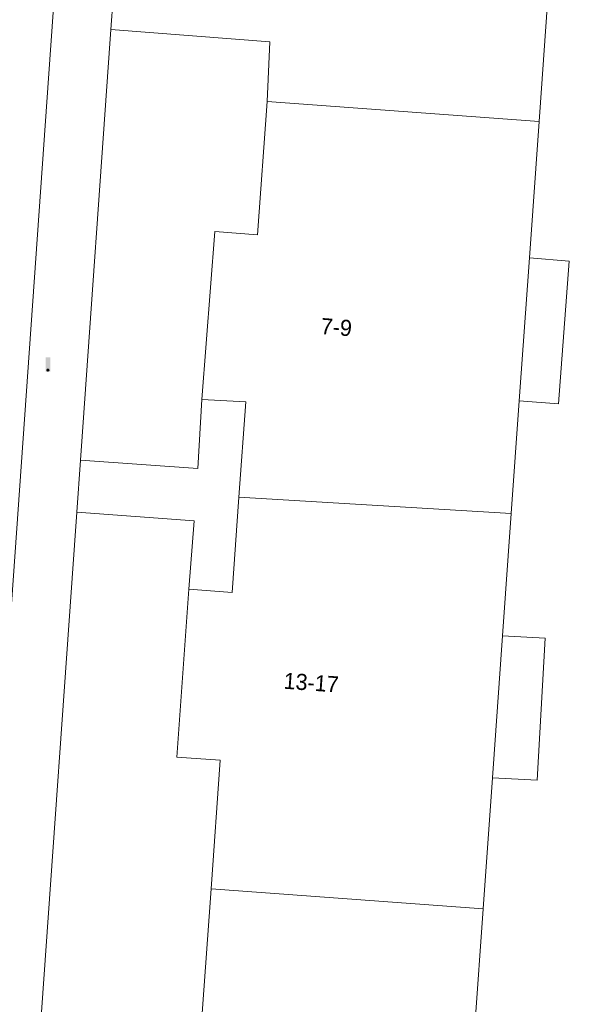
# Model space of a CAD drawing. Header units: metres. Extents: x 197457 to 198138, y 353986 to 354984.
# Tile 167 of 217: x 198048 to 198065, y 354484 to 354514. Entities that reach past the tile are written whole.
import ezdxf
from ezdxf.enums import TextEntityAlignment as Align

# ---------------------------------------------------------------- set-up
doc = ezdxf.new("R2010")
doc.units = ezdxf.units.M
doc.header["$MEASUREMENT"] = 0
for name, color, linetype, lineweight in [('grens WOZ object', 7, 'Continuous', 0), ('hoofdgebouw', 1, 'Continuous', 0), ('huisnummerreeks BGT', 7, 'Continuous', 0), ('kant verharding', 7, 'Continuous', 0), ('tussenmuur', 1, 'Continuous', 13), ('vlakafsluiter', 1, 'Continuous', 0)]:
    doc.layers.add(name, color=color, linetype=linetype, lineweight=lineweight)
doc.layers.add('verkeersbordpaal', color=7, linetype='Continuous', lineweight=0, true_color=0x104b6e)
doc.styles.add('Style-WORKING', font='WORKING.shx')

# ---------------------------------------------------------------- blocks, each defined once
blk = doc.blocks.new('paal')
at = {"layer": 'verkeersbordpaal', "linetype": 'Continuous', "lineweight": 0, "true_color": 0xbd2877}
blk.add_hatch(color=232, dxfattribs=at).paths.add_polyline_path([(0.15, 0.8), (-0.15, 0.8), (-0.15, -0.1), (0, -0.1, -0.414214), (-0.1, 0, -1), (0.1, 0, -0.414214), (0, -0.1), (0.15, -0.1)])
at = {"layer": 'verkeersbordpaal', "linetype": 'Continuous', "lineweight": 0, "true_color": 0x681648}
blk.add_hatch(color=219, dxfattribs=at).paths.add_polyline_path([(-0.1, 0, 1), (0.1, 0, 1)])

msp = doc.modelspace()

# ---------------------------------------------------------------- linework, layer by layer
at = {"layer": 'grens WOZ object', "linetype": 'Continuous', "lineweight": 0}
for p, q in [((198063.364, 354507.028), (198063.048, 354502.579)), ((198062.53, 354495.271), (198062.218, 354490.856))]:
    msp.add_line(p, q, dxfattribs=at)
at = {"layer": 'grens WOZ object', "linetype": 'Continuous', "lineweight": 0, "flags": 128}
for points in [[(198063.364, 354507.028), (198064.603, 354506.933), (198064.264, 354502.486), (198063.048, 354502.579)], [(198062.53, 354495.271), (198063.853, 354495.196), (198063.604, 354490.778), (198062.218, 354490.856)]]:
    msp.add_lwpolyline(points, dxfattribs=at)
at = {"layer": 'hoofdgebouw', "linetype": 'Continuous', "lineweight": 0}
for p, q in [((198055.208, 354511.9), (198063.665, 354511.276)), ((198063.665, 354511.276), (198063.364, 354507.028)), ((198063.048, 354502.579), (198062.8, 354499.077)), ((198062.8, 354499.077), (198062.53, 354495.271)), ((198062.218, 354490.856), (198061.929, 354486.78)), ((198061.929, 354486.78), (198061.646, 354482.792))]:
    msp.add_line(p, q, dxfattribs=at)
at = {"layer": 'hoofdgebouw', "linetype": 'Continuous', "lineweight": 0, "flags": 128}
for points in [[(198055.208, 354511.9), (198054.913, 354507.751), (198053.583, 354507.847), (198053.175, 354502.627)], [(198054.332, 354499.583), (198054.543, 354502.549), (198053.175, 354502.627)], [(198054.332, 354499.583), (198054.121, 354496.616), (198052.779, 354496.72)], [(198053.466, 354487.398), (198053.751, 354491.409), (198052.402, 354491.499), (198052.779, 354496.72)], [(198053.466, 354487.398), (198053.18, 354483.387), (198051.865, 354483.468), (198051.433, 354478.228)]]:
    msp.add_lwpolyline(points, dxfattribs=at)
at = {"layer": 'kant verharding', "linetype": 'Continuous', "lineweight": 0}
for p, q in [((198048.398, 354512.32), (198049.697, 354531.284)), ((198050.352, 354514.131), (198050.571, 354517.239)), ((198049.405, 354500.735), (198050.352, 354514.131)), ((198042.745, 354432.492), (198048.398, 354512.32)), ((198049.291, 354499.121), (198049.405, 354500.735)), ((198047.683, 354476.37), (198049.291, 354499.121))]:
    msp.add_line(p, q, dxfattribs=at)
at = {"layer": 'kant verharding', "linetype": 'Continuous', "lineweight": 0, "flags": 128}
for points in [[(198050.352, 354514.131), (198055.299, 354513.757), (198055.208, 354511.9)], [(198053.175, 354502.627), (198053.052, 354500.479), (198049.405, 354500.735)], [(198052.779, 354496.72), (198052.946, 354498.853), (198049.291, 354499.121)]]:
    msp.add_lwpolyline(points, dxfattribs=at)
at = {"layer": 'tussenmuur', "linetype": 'Continuous', "lineweight": 13}
for p, q in [((198054.332, 354499.583), (198062.8, 354499.077)), ((198053.466, 354487.398), (198061.929, 354486.78))]:
    msp.add_line(p, q, dxfattribs=at)
at = {"layer": 'vlakafsluiter', "linetype": 'Continuous', "lineweight": 0}
msp.add_line((198063.665, 354511.276), (198064.022, 354516.256), dxfattribs=at)

# ---------------------------------------------------------------- block references
at = {"layer": 'verkeersbordpaal', "linetype": 'Continuous', "lineweight": 0, "xscale": 0.5, "yscale": 0.5}
msp.add_blockref('paal', (198048.396, 354503.54), dxfattribs=at)

# ---------------------------------------------------------------- texts
at = {"layer": 'huisnummerreeks BGT', "linetype": 'Continuous', "lineweight": 0, "style": 'Style-WORKING'}
for s, rotation, p in [('7-9', 355.5, (198057.363, 354504.876)), ('13-17', 355.9, (198056.58, 354493.817))]:
    msp.add_text(s, height=0.5, rotation=rotation, dxfattribs=at).set_placement(p, align=Align.MIDDLE_CENTER)

doc.saveas('drawing.dxf')
